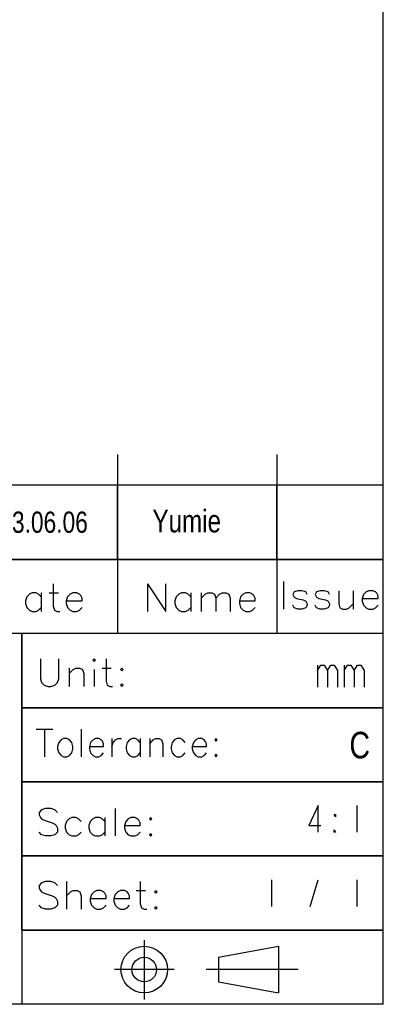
# Model space of a CAD drawing. Extents: x 0 to 189, y 4 to 276.
# Tile 4 of 6: x 161 to 189, y 4 to 78. Entities that reach past the tile are written whole.
import ezdxf

# ---------------------------------------------------------------- set-up
doc = ezdxf.new("R2010")
doc.units = 0
doc.header["$LTSCALE"] = 19.36
doc.layers.get('0').update_dxf_attribs({"linetype": 'CONTINUOUS'})
doc.styles.get("Standard").update_dxf_attribs({"font": 'txt', "width": 0.8})

msp = doc.modelspace()

# ---------------------------------------------------------------- linework, layer by layer
at = {"color": 0, "linetype": 'Continuous'}
for p, q in [((188.542, 3.653), (188.542, 275.551)), ((168.54, 45.028), (168.54, 31.562)), ((180.54, 45.028), (180.54, 31.562)), ((188.542, 42.726), (113.282, 42.726)), ((168.54, 37.144), (168.54, 42.726)), ((180.54, 37.144), (180.54, 42.726)), ((188.542, 37.144), (188.542, 42.726)), ((188.542, 37.144), (113.282, 37.144)), ((113.282, 37.144), (188.542, 37.144)), ((163.698, 35.303), (163.698, 33.623)), ((170.792, 35.304), (172.176, 33.229)), ((170.792, 35.304), (170.792, 33.229)), ((172.176, 33.229), (172.176, 35.304)), ((181.034, 35.479), (181.034, 33.402)), ((161.72, 34.315), (161.622, 34.018)), ((161.918, 34.512), (161.72, 34.315)), ((162.116, 34.611), (161.918, 34.512)), ((162.412, 34.611), (162.116, 34.611)), ((162.61, 34.512), (162.412, 34.611)), ((162.807, 34.315), (162.61, 34.512)), ((162.807, 34.611), (162.807, 33.228)), ((163.4, 34.611), (164.093, 34.611)), ((164.783, 34.315), (164.686, 34.018)), ((164.982, 34.512), (164.783, 34.315)), ((165.18, 34.611), (164.982, 34.512)), ((165.476, 34.611), (165.18, 34.611)), ((165.674, 34.512), (165.476, 34.611)), ((165.772, 34.413), (165.674, 34.512)), ((165.871, 34.216), (165.772, 34.413)), ((165.871, 34.018), (165.871, 34.216)), ((172.966, 34.316), (172.867, 34.019)), ((173.165, 34.514), (172.966, 34.316)), ((173.361, 34.612), (173.165, 34.514)), ((173.659, 34.612), (173.361, 34.612)), ((173.855, 34.514), (173.659, 34.612)), ((174.054, 34.316), (173.855, 34.514)), ((174.054, 34.612), (174.054, 33.229)), ((174.844, 34.612), (174.844, 33.229)), ((174.844, 34.217), (175.141, 34.514)), ((175.141, 34.514), (175.338, 34.612)), ((175.338, 34.612), (175.635, 34.612)), ((175.635, 34.612), (175.832, 34.514)), ((175.832, 34.514), (175.931, 34.217)), ((175.931, 34.217), (176.227, 34.514)), ((175.931, 34.217), (175.931, 33.229)), ((176.227, 34.514), (176.425, 34.612)), ((176.425, 34.612), (176.722, 34.612)), ((176.722, 34.612), (176.919, 34.514)), ((176.919, 34.514), (177.018, 34.217)), ((177.018, 34.217), (177.018, 33.229)), ((177.808, 34.316), (177.71, 34.019)), ((178.006, 34.514), (177.808, 34.316)), ((178.204, 34.612), (178.006, 34.514)), ((178.5, 34.612), (178.204, 34.612)), ((178.699, 34.514), (178.5, 34.612)), ((178.796, 34.415), (178.699, 34.514)), ((178.895, 34.217), (178.796, 34.415)), ((178.895, 34.019), (178.895, 34.217)), ((181.824, 34.687), (181.725, 34.489)), ((181.725, 34.489), (181.824, 34.292)), ((182.122, 34.786), (181.824, 34.687)), ((181.824, 34.292), (182.022, 34.193)), ((182.022, 34.193), (182.517, 34.094)), ((182.417, 34.786), (182.122, 34.786)), ((182.713, 34.687), (182.417, 34.786)), ((182.517, 34.094), (182.713, 33.995)), ((182.812, 34.489), (182.713, 34.687)), ((183.505, 34.687), (183.406, 34.489)), ((183.406, 34.489), (183.505, 34.292)), ((183.801, 34.786), (183.505, 34.687)), ((183.505, 34.292), (183.701, 34.193)), ((183.701, 34.193), (184.195, 34.094)), ((184.098, 34.786), (183.801, 34.786)), ((184.394, 34.687), (184.098, 34.786)), ((184.195, 34.094), (184.394, 33.995)), ((184.493, 34.489), (184.394, 34.687)), ((185.184, 34.786), (185.184, 33.797)), ((186.271, 34.786), (186.271, 33.402)), ((187.062, 34.489), (186.963, 34.193)), ((186.963, 34.193), (188.15, 34.193)), ((186.963, 34.193), (186.963, 33.995)), ((187.259, 34.687), (187.062, 34.489)), ((187.457, 34.786), (187.259, 34.687)), ((187.753, 34.786), (187.457, 34.786)), ((187.951, 34.687), (187.753, 34.786)), ((188.05, 34.588), (187.951, 34.687)), ((188.15, 34.39), (188.05, 34.588)), ((188.15, 34.193), (188.15, 34.39)), ((161.622, 34.018), (161.622, 33.819)), ((161.622, 33.819), (161.72, 33.523)), ((161.72, 33.523), (161.918, 33.325)), ((162.61, 33.325), (162.807, 33.523)), ((163.698, 33.623), (163.795, 33.325)), ((164.686, 34.018), (165.871, 34.018)), ((164.686, 34.018), (164.686, 33.819)), ((164.686, 33.819), (164.783, 33.523)), ((164.783, 33.523), (164.982, 33.325)), ((165.674, 33.325), (165.871, 33.523)), ((172.867, 34.019), (172.867, 33.822)), ((172.867, 33.822), (172.966, 33.525)), ((172.966, 33.525), (173.165, 33.328)), ((173.855, 33.328), (174.054, 33.525)), ((177.71, 34.019), (178.895, 34.019)), ((177.71, 34.019), (177.71, 33.822)), ((177.71, 33.822), (177.808, 33.525)), ((177.808, 33.525), (178.006, 33.328)), ((178.699, 33.328), (178.895, 33.525)), ((181.824, 33.501), (181.725, 33.699)), ((182.122, 33.402), (181.824, 33.501)), ((182.417, 33.402), (182.122, 33.402)), ((182.713, 33.501), (182.417, 33.402)), ((182.713, 33.995), (182.812, 33.797)), ((182.812, 33.699), (182.713, 33.501)), ((182.812, 33.797), (182.812, 33.699)), ((183.505, 33.501), (183.406, 33.699)), ((183.801, 33.402), (183.505, 33.501)), ((184.098, 33.402), (183.801, 33.402)), ((184.394, 33.501), (184.098, 33.402)), ((184.394, 33.995), (184.493, 33.797)), ((184.493, 33.699), (184.394, 33.501)), ((184.493, 33.797), (184.493, 33.699)), ((185.184, 33.797), (185.283, 33.501)), ((185.283, 33.501), (185.481, 33.402)), ((185.481, 33.402), (185.777, 33.402)), ((185.777, 33.402), (185.975, 33.501)), ((185.975, 33.501), (186.271, 33.797)), ((186.963, 33.995), (187.062, 33.699)), ((187.062, 33.699), (187.259, 33.501)), ((187.259, 33.501), (187.457, 33.402)), ((187.457, 33.402), (187.753, 33.402)), ((187.753, 33.402), (187.951, 33.501)), ((187.951, 33.501), (188.15, 33.699)), ((161.918, 33.325), (162.116, 33.228)), ((162.116, 33.228), (162.412, 33.228)), ((162.412, 33.228), (162.61, 33.325)), ((163.795, 33.325), (163.993, 33.228)), ((163.993, 33.228), (164.192, 33.228)), ((164.982, 33.325), (165.18, 33.228)), ((165.18, 33.228), (165.476, 33.228)), ((165.476, 33.228), (165.674, 33.325)), ((173.165, 33.328), (173.361, 33.229)), ((173.361, 33.229), (173.659, 33.229)), ((173.659, 33.229), (173.855, 33.328)), ((178.006, 33.328), (178.204, 33.229)), ((178.204, 33.229), (178.5, 33.229)), ((178.5, 33.229), (178.699, 33.328)), ((188.542, 31.562), (113.282, 31.562)), ((188.542, 31.562), (161.337, 31.562)), ((161.337, 9.235), (161.337, 31.562)), ((161.337, 31.562), (161.337, 3.653)), ((188.542, 9.235), (188.542, 31.562)), ((162.736, 29.645), (162.736, 28.162)), ((164.119, 28.162), (164.119, 29.645)), ((166.788, 29.645), (166.688, 29.545)), ((166.887, 29.545), (166.788, 29.645)), ((167.677, 29.645), (167.677, 27.964)), ((164.91, 28.952), (164.91, 27.569)), ((165.206, 28.855), (165.404, 28.952)), ((165.404, 28.952), (165.7, 28.952)), ((165.7, 28.952), (165.898, 28.855)), ((166.688, 29.545), (166.788, 29.448)), ((166.788, 29.448), (166.887, 29.545)), ((167.381, 28.952), (168.073, 28.952)), ((168.863, 28.952), (168.764, 28.855)), ((168.962, 28.855), (168.863, 28.952)), ((183.592, 29.188), (183.592, 27.521)), ((183.592, 28.771), (183.842, 29.188)), ((183.842, 29.188), (184.092, 29.188)), ((184.092, 29.188), (184.342, 28.771)), ((184.342, 28.771), (184.592, 29.188)), ((184.592, 29.188), (184.842, 29.188)), ((184.842, 29.188), (185.092, 28.771)), ((185.592, 29.188), (185.592, 27.521)), ((185.592, 28.771), (185.842, 29.188)), ((185.842, 29.188), (186.092, 29.188)), ((186.092, 29.188), (186.342, 28.771)), ((186.342, 28.771), (186.592, 29.188)), ((186.592, 29.188), (186.842, 29.188)), ((186.842, 29.188), (187.092, 28.771)), ((162.736, 28.162), (162.835, 27.865)), ((164.021, 27.865), (164.119, 28.162)), ((164.91, 28.557), (165.206, 28.855)), ((165.898, 28.855), (165.998, 28.557)), ((165.998, 28.557), (165.998, 27.569)), ((166.788, 28.855), (166.788, 27.569)), ((168.764, 28.855), (168.863, 28.756)), ((168.863, 28.756), (168.962, 28.855)), ((184.342, 28.771), (184.342, 27.521)), ((185.092, 28.771), (185.092, 27.521)), ((186.342, 28.771), (186.342, 27.521)), ((187.092, 28.771), (187.092, 27.521)), ((162.835, 27.865), (163.033, 27.668)), ((163.033, 27.668), (163.329, 27.569)), ((163.329, 27.569), (163.527, 27.569)), ((163.527, 27.569), (163.823, 27.668)), ((163.823, 27.668), (164.021, 27.865)), ((167.677, 27.964), (167.776, 27.668)), ((167.776, 27.668), (167.974, 27.569)), ((167.974, 27.569), (168.171, 27.569)), ((168.863, 27.766), (168.764, 27.668)), ((168.764, 27.668), (168.863, 27.569)), ((168.962, 27.668), (168.863, 27.766)), ((168.863, 27.569), (168.962, 27.668)), ((188.542, 25.98), (161.337, 25.98)), ((161.337, 25.98), (188.542, 25.98)), ((162.43, 24.355), (163.675, 24.355)), ((163.052, 24.355), (163.052, 22.279)), ((165.81, 24.355), (165.81, 22.279)), ((164.119, 23.367), (164.03, 23.069)), ((164.03, 23.069), (164.03, 22.872)), ((164.298, 23.565), (164.119, 23.367)), ((164.475, 23.662), (164.298, 23.565)), ((164.742, 23.662), (164.475, 23.662)), ((164.921, 23.565), (164.742, 23.662)), ((165.098, 23.367), (164.921, 23.565)), ((165.187, 23.069), (165.098, 23.367)), ((165.187, 22.872), (165.187, 23.069)), ((166.521, 23.367), (166.433, 23.069)), ((166.433, 23.069), (167.499, 23.069)), ((166.433, 23.069), (166.433, 22.872)), ((166.699, 23.565), (166.521, 23.367)), ((166.876, 23.662), (166.699, 23.565)), ((167.144, 23.662), (166.876, 23.662)), ((167.322, 23.565), (167.144, 23.662)), ((167.41, 23.466), (167.322, 23.565)), ((167.499, 23.267), (167.41, 23.466)), ((167.499, 23.069), (167.499, 23.267)), ((168.122, 23.662), (168.122, 22.279)), ((168.122, 23.069), (168.211, 23.367)), ((168.211, 23.367), (168.388, 23.565)), ((168.388, 23.565), (168.567, 23.662)), ((168.567, 23.662), (168.833, 23.662)), ((169.279, 23.367), (169.19, 23.069)), ((169.19, 23.069), (169.19, 22.872)), ((169.456, 23.565), (169.279, 23.367)), ((169.634, 23.662), (169.456, 23.565)), ((169.9, 23.662), (169.634, 23.662)), ((170.079, 23.565), (169.9, 23.662)), ((170.256, 23.367), (170.079, 23.565)), ((170.256, 23.662), (170.256, 22.279)), ((170.968, 23.662), (170.968, 22.279)), ((170.968, 23.267), (171.234, 23.565)), ((171.234, 23.565), (171.413, 23.662)), ((171.413, 23.662), (171.679, 23.662)), ((171.679, 23.662), (171.857, 23.565)), ((171.857, 23.565), (171.946, 23.267)), ((171.946, 23.267), (171.946, 22.279)), ((172.657, 23.367), (172.568, 23.069)), ((172.568, 23.069), (172.568, 22.872)), ((172.836, 23.565), (172.657, 23.367)), ((173.014, 23.662), (172.836, 23.565)), ((173.28, 23.662), (173.014, 23.662)), ((173.458, 23.565), (173.28, 23.662)), ((173.637, 23.367), (173.458, 23.565)), ((174.259, 23.367), (174.169, 23.069)), ((174.169, 23.069), (175.237, 23.069)), ((174.169, 23.069), (174.169, 22.872)), ((174.437, 23.565), (174.259, 23.367)), ((174.614, 23.662), (174.437, 23.565)), ((174.881, 23.662), (174.614, 23.662)), ((175.06, 23.565), (174.881, 23.662)), ((175.148, 23.466), (175.06, 23.565)), ((175.237, 23.267), (175.148, 23.466)), ((175.237, 23.069), (175.237, 23.267)), ((175.949, 23.662), (175.86, 23.565)), ((175.86, 23.565), (175.949, 23.466)), ((176.037, 23.565), (175.949, 23.662)), ((175.949, 23.466), (176.037, 23.565)), ((164.03, 22.872), (164.119, 22.575)), ((164.119, 22.575), (164.298, 22.378)), ((164.298, 22.378), (164.475, 22.279)), ((164.475, 22.279), (164.742, 22.279)), ((164.742, 22.279), (164.921, 22.378)), ((164.921, 22.378), (165.098, 22.575)), ((165.098, 22.575), (165.187, 22.872)), ((166.433, 22.872), (166.521, 22.575)), ((166.521, 22.575), (166.699, 22.378)), ((166.699, 22.378), (166.876, 22.279)), ((166.876, 22.279), (167.144, 22.279)), ((167.144, 22.279), (167.322, 22.378)), ((167.322, 22.378), (167.499, 22.575)), ((169.19, 22.872), (169.279, 22.575)), ((169.279, 22.575), (169.456, 22.378)), ((169.456, 22.378), (169.634, 22.279)), ((169.634, 22.279), (169.9, 22.279)), ((169.9, 22.279), (170.079, 22.378)), ((170.079, 22.378), (170.256, 22.575)), ((172.568, 22.872), (172.657, 22.575)), ((172.657, 22.575), (172.836, 22.378)), ((172.836, 22.378), (173.014, 22.279)), ((173.014, 22.279), (173.28, 22.279)), ((173.28, 22.279), (173.458, 22.378)), ((173.458, 22.378), (173.637, 22.575)), ((174.169, 22.872), (174.259, 22.575)), ((174.259, 22.575), (174.437, 22.378)), ((174.437, 22.378), (174.614, 22.279)), ((174.614, 22.279), (174.881, 22.279)), ((174.881, 22.279), (175.06, 22.378)), ((175.06, 22.378), (175.237, 22.575)), ((175.949, 22.476), (175.86, 22.378)), ((175.86, 22.378), (175.949, 22.279)), ((176.037, 22.378), (175.949, 22.476)), ((175.949, 22.279), (176.037, 22.378)), ((188.542, 20.398), (161.337, 20.398)), ((161.337, 20.398), (188.542, 20.398)), ((183.642, 18.607), (182.942, 17.107)), ((183.642, 16.607), (183.642, 18.607)), ((186.542, 18.607), (186.542, 16.607)), ((162.835, 18.299), (162.637, 18.1)), ((162.637, 18.1), (162.637, 17.904)), ((162.637, 17.904), (162.736, 17.705)), ((163.131, 18.398), (162.835, 18.299)), ((163.527, 18.398), (163.131, 18.398)), ((163.823, 18.299), (163.527, 18.398)), ((164.021, 18.1), (163.823, 18.299)), ((168.369, 18.398), (168.369, 16.321)), ((184.942, 17.774), (184.842, 17.941)), ((184.842, 17.941), (184.942, 17.941)), ((184.942, 17.941), (184.942, 17.774)), ((162.736, 17.705), (162.835, 17.606)), ((162.835, 17.606), (163.033, 17.507)), ((163.033, 17.507), (163.625, 17.31)), ((163.625, 17.31), (163.823, 17.211)), ((163.823, 17.211), (163.922, 17.112)), ((163.922, 17.112), (164.021, 16.914)), ((164.712, 17.408), (164.613, 17.112)), ((164.613, 17.112), (164.613, 16.914)), ((164.91, 17.606), (164.712, 17.408)), ((165.109, 17.705), (164.91, 17.606)), ((165.404, 17.705), (165.109, 17.705)), ((165.603, 17.606), (165.404, 17.705)), ((165.799, 17.408), (165.603, 17.606)), ((166.492, 17.408), (166.393, 17.112)), ((166.393, 17.112), (166.393, 16.914)), ((166.688, 17.606), (166.492, 17.408)), ((166.887, 17.705), (166.688, 17.606)), ((167.182, 17.705), (166.887, 17.705)), ((167.381, 17.606), (167.182, 17.705)), ((167.579, 17.408), (167.381, 17.606)), ((167.579, 17.705), (167.579, 16.321)), ((169.159, 17.408), (169.061, 17.112)), ((169.061, 17.112), (170.246, 17.112)), ((169.061, 17.112), (169.061, 16.914)), ((169.357, 17.606), (169.159, 17.408)), ((169.555, 17.705), (169.357, 17.606)), ((169.851, 17.705), (169.555, 17.705)), ((170.049, 17.606), (169.851, 17.705)), ((170.148, 17.507), (170.049, 17.606)), ((170.246, 17.31), (170.148, 17.507)), ((170.246, 17.112), (170.246, 17.31)), ((171.037, 17.705), (170.938, 17.606)), ((170.938, 17.606), (171.037, 17.507)), ((171.137, 17.606), (171.037, 17.705)), ((171.037, 17.507), (171.137, 17.606)), ((182.942, 17.107), (183.842, 17.107)), ((162.835, 16.42), (162.637, 16.618)), ((163.131, 16.321), (162.835, 16.42)), ((163.527, 16.321), (163.131, 16.321)), ((163.823, 16.42), (163.527, 16.321)), ((164.021, 16.618), (163.823, 16.42)), ((164.021, 16.914), (164.021, 16.618)), ((164.613, 16.914), (164.712, 16.618)), ((164.712, 16.618), (164.91, 16.42)), ((164.91, 16.42), (165.109, 16.321)), ((165.109, 16.321), (165.404, 16.321)), ((165.404, 16.321), (165.603, 16.42)), ((165.603, 16.42), (165.799, 16.618)), ((166.393, 16.914), (166.492, 16.618)), ((166.492, 16.618), (166.688, 16.42)), ((166.688, 16.42), (166.887, 16.321)), ((166.887, 16.321), (167.182, 16.321)), ((167.182, 16.321), (167.381, 16.42)), ((167.381, 16.42), (167.579, 16.618)), ((169.061, 16.914), (169.159, 16.618)), ((169.159, 16.618), (169.357, 16.42)), ((169.357, 16.42), (169.555, 16.321)), ((169.555, 16.321), (169.851, 16.321)), ((169.851, 16.321), (170.049, 16.42)), ((170.049, 16.42), (170.246, 16.618)), ((171.037, 16.519), (170.938, 16.42)), ((170.938, 16.42), (171.037, 16.321)), ((171.137, 16.42), (171.037, 16.519)), ((171.037, 16.321), (171.137, 16.42)), ((184.842, 16.607), (184.842, 16.774)), ((184.842, 16.774), (184.942, 16.607)), ((184.942, 16.607), (184.842, 16.607)), ((161.337, 14.817), (188.542, 14.817)), ((188.542, 14.816), (161.337, 14.816)), ((162.834, 12.801), (162.638, 12.603)), ((162.638, 12.603), (162.638, 12.405)), ((163.131, 12.9), (162.834, 12.801)), ((163.527, 12.9), (163.131, 12.9)), ((163.824, 12.801), (163.527, 12.9)), ((164.02, 12.603), (163.824, 12.801)), ((164.713, 12.9), (164.713, 10.824)), ((170.247, 12.9), (170.247, 11.219)), ((180.142, 13.026), (180.142, 11.026)), ((183.042, 11.026), (183.642, 13.026)), ((186.542, 13.026), (186.542, 11.026)), ((162.638, 12.405), (162.737, 12.207)), ((162.737, 12.207), (162.834, 12.108)), ((162.834, 12.108), (163.032, 12.009)), ((163.032, 12.009), (163.626, 11.813)), ((164.713, 11.813), (165.01, 12.108)), ((165.01, 12.108), (165.206, 12.207)), ((165.206, 12.207), (165.503, 12.207)), ((165.503, 12.207), (165.701, 12.108)), ((165.701, 12.108), (165.8, 11.813)), ((166.59, 11.911), (166.491, 11.615)), ((166.788, 12.108), (166.59, 11.911)), ((166.986, 12.207), (166.788, 12.108)), ((167.283, 12.207), (166.986, 12.207)), ((167.479, 12.108), (167.283, 12.207)), ((167.578, 12.009), (167.479, 12.108)), ((167.677, 11.813), (167.578, 12.009)), ((168.369, 11.911), (168.271, 11.615)), ((168.566, 12.108), (168.369, 11.911)), ((168.764, 12.207), (168.566, 12.108)), ((169.061, 12.207), (168.764, 12.207)), ((169.259, 12.108), (169.061, 12.207)), ((169.357, 12.009), (169.259, 12.108)), ((169.456, 11.813), (169.357, 12.009)), ((169.95, 12.207), (170.642, 12.207)), ((171.432, 12.207), (171.334, 12.108)), ((171.334, 12.108), (171.432, 12.009)), ((171.531, 12.108), (171.432, 12.207)), ((171.432, 12.009), (171.531, 12.108)), ((162.834, 10.923), (162.638, 11.12)), ((163.626, 11.813), (163.824, 11.714)), ((163.824, 11.714), (163.921, 11.615)), ((164.02, 11.12), (163.824, 10.923)), ((163.921, 11.615), (164.02, 11.417)), ((164.02, 11.417), (164.02, 11.12)), ((165.8, 11.813), (165.8, 10.824)), ((166.491, 11.615), (167.677, 11.615)), ((166.491, 11.615), (166.491, 11.417)), ((166.491, 11.417), (166.59, 11.12)), ((166.59, 11.12), (166.788, 10.923)), ((167.479, 10.923), (167.677, 11.12)), ((167.677, 11.615), (167.677, 11.813)), ((168.271, 11.615), (169.456, 11.615)), ((168.271, 11.615), (168.271, 11.417)), ((168.271, 11.417), (168.369, 11.12)), ((168.369, 11.12), (168.566, 10.923)), ((169.259, 10.923), (169.456, 11.12)), ((169.456, 11.615), (169.456, 11.813)), ((170.247, 11.219), (170.346, 10.923)), ((163.131, 10.824), (162.834, 10.923)), ((163.527, 10.824), (163.131, 10.824)), ((163.824, 10.923), (163.527, 10.824)), ((166.788, 10.923), (166.986, 10.824)), ((166.986, 10.824), (167.283, 10.824)), ((167.283, 10.824), (167.479, 10.923)), ((168.566, 10.923), (168.764, 10.824)), ((168.764, 10.824), (169.061, 10.824)), ((169.061, 10.824), (169.259, 10.923)), ((170.346, 10.923), (170.543, 10.824)), ((170.543, 10.824), (170.741, 10.824)), ((171.432, 11.021), (171.334, 10.923)), ((171.334, 10.923), (171.432, 10.824)), ((171.531, 10.923), (171.432, 11.021)), ((171.432, 10.824), (171.531, 10.923)), ((188.542, 9.235), (161.337, 9.235)), ((161.337, 9.235), (188.542, 9.235)), ((170.555, 8.472), (170.555, 4.018)), ((176.134, 7.193), (180.65, 8.022)), ((180.65, 8.022), (180.65, 4.512)), ((176.134, 7.193), (176.134, 5.342)), ((172.804, 6.267), (168.305, 6.267)), ((182.129, 6.267), (175.212, 6.267)), ((176.134, 5.342), (180.65, 4.512)), ((188.542, 3.653), (0, 3.653))]:
    msp.add_line(p, q, dxfattribs=at)
for radius in [1.755, 0.925]:
    msp.add_circle((170.555, 6.267), radius, dxfattribs=at)

# ---------------------------------------------------------------- texts
at = {"color": 0, "linetype": 'Continuous', "attachment_point": 1}
for s, width, insert, char_height in [('2023.06.06', 16.84934, (157.744, 40.741), 1.6), ('Yumie', 12.46576, (171.175, 40.873), 1.7)]:
    msp.add_mtext_dynamic_manual_height_columns(s, width=width, gutter_width=1, heights=[0], dxfattribs=dict(at, insert=insert, char_height=char_height))
at = {"lineweight": 0, "insert": (185.994, 24.162), "char_height": 2, "attachment_point": 1}
msp.add_mtext_dynamic_manual_height_columns('C', width=1.17385, gutter_width=1, heights=[0], dxfattribs=at)

doc.saveas('drawing.dxf')
